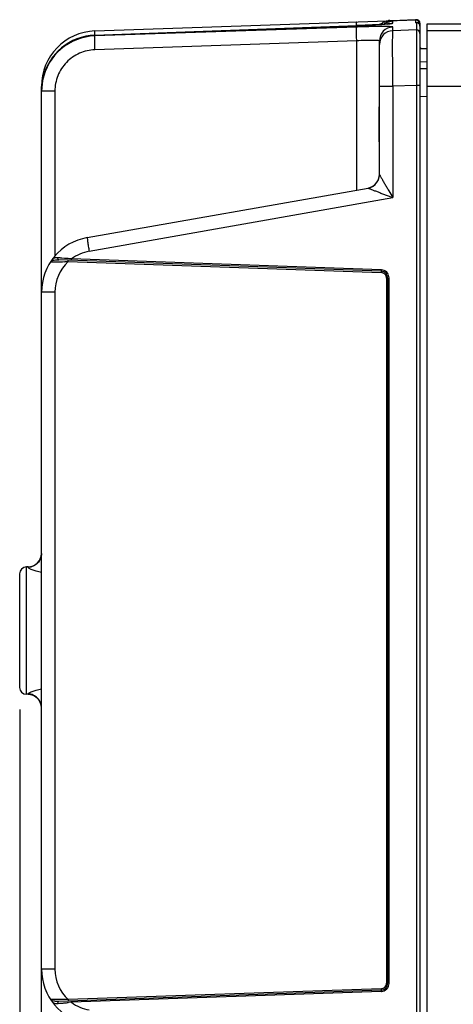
# Model space of a CAD drawing. Header units: inches. Extents: x 0 to 34, y 0 to 22.
# Tile 53 of 111: x 13.6 to 14.9, y 4.1 to 6.9. Entities that reach past the tile are written whole.
import ezdxf

# ---------------------------------------------------------------- set-up
doc = ezdxf.new("R2010")
doc.units = ezdxf.units.IN
doc.header["$LTSCALE"] = 1.87
doc.header["$MEASUREMENT"] = 0
doc.layers.get('0').update_dxf_attribs({"linetype": 'CONTINUOUS'})
doc.layers.add('DIMENSIONS', color=7, linetype='CONTINUOUS')
doc.styles.get("Standard").update_dxf_attribs({"font": 'txt', "width": 0.8})
doc.dimstyles.new('DIMSTYLE_1', dxfattribs={"dimtxt": 0.125, "dimasz": 0.18, "dimexe": 0.125, "dimexo": 0.0625, "dimgap": 0.0625, "dimtad": 0, "dimtih": 1, "dimtoh": 1, "dimzin": 4, "dimdsep": 46, "dimtxsty": 'STANDARD', "dimblk": '_FILLED', "dimblk1": '_FILLED', "dimblk2": '_FILLED', "dimcen": 0.09, "dimadec": 0, "dimazin": 0, "dimtp": 0.01, "dimtm": 0.01, "dimtfac": 1, "dimtofl": 0, "dimtmove": 0, "dimatfit": 3, "dimldrblk": '_FILLED', "dimfxl": 1, "dimtolj": 1, "dimtzin": 4, "dimarcsym": 0})

# ---------------------------------------------------------------- blocks, each defined once
blk = doc.blocks.new('_FILLED')
at = {"color": 0, "linetype": 'BYBLOCK'}
blk.add_solid([(0, 0), (-1, 0.174), (-1, -0.174)], dxfattribs=at)
blk = doc.blocks.new('*D16')
at = {"layer": 'DIMENSIONS', "color": 2, "linetype": 'CONTINUOUS'}
for p, q in [((13.6487, 4.9202), (13.6487, 1.0342)), ((22.2897, 3.4467), (22.2897, 1.0342)), ((13.6487, 1.1592), (17.2942, 1.1592)), ((22.2897, 1.1592), (18.6442, 1.1592))]:
    blk.add_line(p, q, dxfattribs=at)
at = {"layer": 'DIMENSIONS', "color": 2, "linetype": 'CONTINUOUS', "xscale": 0.18, "yscale": 0.18, "zscale": 0.18, "rotation": 180}
blk.add_blockref('_FILLED', (13.6487, 1.1592), dxfattribs=at)
at = {"layer": 'DIMENSIONS', "color": 2, "linetype": 'CONTINUOUS', "xscale": 0.18, "yscale": 0.18, "zscale": 0.18}
blk.add_blockref('_FILLED', (22.2897, 1.1592), dxfattribs=at)
at = {"layer": 'DIMENSIONS', "color": 2, "linetype": 'CONTINUOUS', "insert": (17.9692, 1.2217), "char_height": 0.125, "width": 1.225, "attachment_point": 2, "line_spacing_factor": 0.9}
blk.add_mtext('8.64{\\Ftxt.shx;\\W1.000000;\\H0.125000; }[219.5]', dxfattribs=at)

msp = doc.modelspace()

# ---------------------------------------------------------------- linework, layer by layer
at = {"color": 7, "linetype": 'CONTINUOUS'}
for p, q in [((13.8626, 6.846), (14.7763, 6.8779)), ((14.7736, 6.8773), (14.7068, 6.875)), ((14.7736, 6.8778), (14.7738, 6.8692)), ((13.8626, 6.8341), (14.6066, 6.861)), ((13.8626, 6.834), (14.6067, 6.8609)), ((14.6067, 6.857), (13.8626, 6.8319)), ((14.6061, 6.8611), (14.6063, 6.8689)), ((14.6066, 6.861), (14.6067, 6.8609)), ((14.6415, 6.8624), (14.6448, 6.8626)), ((14.7093, 6.8682), (14.7093, 6.8742)), ((14.7093, 6.8465), (14.7093, 6.8569)), ((14.7763, 6.8488), (14.7093, 6.8465)), ((14.7763, 6.8693), (14.7738, 6.8692)), ((14.7763, 6.8693), (14.7763, 6.8488)), ((14.7838, 6.8682), (14.7838, 6.866)), ((14.7864, 6.868), (14.7864, 3.4194)), ((14.8066, 3.4216), (14.8066, 6.8658)), ((14.8066, 6.8658), (22.1795, 6.8658)), ((13.8621, 6.8344), (13.8622, 6.8429)), ((13.8626, 6.8341), (13.8626, 6.834)), ((13.8626, 6.8319), (13.8626, 6.834)), ((15.3631, 6.846), (14.8066, 6.846)), ((14.6067, 6.8177), (13.8626, 6.7926)), ((14.6067, 6.3944), (14.6067, 6.8177)), ((14.6713, 6.4388), (14.6713, 6.8176)), ((14.7864, 6.7957), (14.8066, 6.7957)), ((14.7864, 6.7592), (14.8066, 6.7587)), ((14.7864, 6.7395), (14.8066, 6.739)), ((13.7137, 6.7053), (13.7107, 6.6747)), ((13.7107, 3.5989), (13.7107, 6.6886)), ((13.7119, 6.6886), (13.7107, 6.6886)), ((14.6713, 6.6893), (14.7093, 6.6893)), ((14.7763, 6.6915), (14.7093, 6.6893)), ((14.7093, 6.6893), (14.7093, 6.3727)), ((14.7763, 6.6915), (14.7763, 3.5959)), ((14.7864, 6.6915), (14.7763, 6.6915)), ((15.3984, 6.6886), (14.8066, 6.6886)), ((13.7487, 6.6747), (13.7107, 6.6747)), ((13.7487, 6.6747), (13.7487, 6.2066)), ((14.7863, 6.6608), (14.8066, 6.6603)), ((14.6713, 6.4387), (14.6713, 6.4387)), ((13.8408, 6.2593), (14.6388, 6.4)), ((13.8463, 6.2206), (14.7093, 6.3727)), ((13.7366, 6.1909), (13.7459, 6.1909)), ((13.7408, 6.1967), (13.7412, 6.1974)), ((13.755, 6.1961), (13.7599, 6.1961)), ((14.6759, 6.1641), (13.7599, 6.1961)), ((13.7758, 6.2004), (13.7689, 6.201)), ((13.7703, 6.191), (13.7762, 6.1911)), ((13.783, 6.1998), (13.7758, 6.2004)), ((13.7868, 6.1912), (13.7868, 6.1951)), ((13.7868, 6.1912), (14.6759, 6.1601)), ((14.6759, 6.168), (13.7959, 6.1987)), ((13.7959, 6.1948), (13.7959, 6.1987)), ((14.6759, 6.168), (14.6759, 6.1641)), ((14.6759, 6.1641), (14.6759, 6.1601)), ((14.6911, 6.1444), (14.6911, 4.143)), ((14.6911, 6.1444), (14.6987, 6.1444)), ((14.6949, 4.143), (14.6949, 6.1444)), ((14.6987, 4.143), (14.6987, 6.1444)), ((13.7487, 6.1042), (13.7107, 6.1042)), ((13.7487, 6.1042), (13.7487, 4.1832)), ((13.6727, 5.3246), (13.6677, 5.3244)), ((13.6677, 4.9631), (13.6677, 5.3244)), ((13.6727, 5.3233), (13.6727, 5.3246)), ((13.6487, 4.9827), (13.6487, 5.3047)), ((13.6727, 4.9629), (13.6677, 4.9631)), ((13.6727, 4.9629), (13.6727, 4.9641)), ((13.7487, 4.1832), (13.7107, 4.1832)), ((14.6987, 4.143), (14.6911, 4.143)), ((14.6759, 4.1234), (13.7599, 4.0914)), ((14.6759, 4.1273), (13.7868, 4.0963)), ((14.6759, 4.1194), (13.7959, 4.0887)), ((14.6759, 4.1273), (14.6759, 4.1234)), ((14.6759, 4.1234), (14.6759, 4.1194)), ((13.7371, 4.096), (13.7366, 4.0966)), ((13.7373, 4.0966), (13.7366, 4.0966)), ((13.7377, 4.0955), (13.7371, 4.096)), ((13.7693, 4.0964), (13.7373, 4.0966)), ((13.7403, 4.0938), (13.7377, 4.0955)), ((13.7407, 4.0911), (13.7412, 4.0901)), ((13.7599, 4.0914), (13.7518, 4.0914)), ((13.7756, 4.0964), (13.7693, 4.0964)), ((13.7814, 4.0963), (13.7756, 4.0964)), ((13.7868, 4.0963), (13.7814, 4.0963)), ((13.7868, 4.0963), (13.7868, 4.0923)), ((13.7959, 4.0887), (13.787, 4.0879)), ((13.7959, 4.0887), (13.7959, 4.0926))]:
    msp.add_line(p, q, dxfattribs=at)
for points in [[(14.7004, 6.8666), (14.7007, 6.8667), (14.7001, 6.8666), (14.6979, 6.8663), (14.6945, 6.8659), (14.6899, 6.8655), (14.6843, 6.865), (14.6777, 6.8645), (14.67, 6.864), (14.6614, 6.8635), (14.6519, 6.863), (14.6416, 6.8624), (14.6305, 6.8619), (14.6188, 6.8614), (14.6066, 6.861)], [(13.8626, 6.8341), (13.835, 6.8306), (13.7997, 6.8184), (13.7682, 6.7983), (13.7423, 6.7713), (13.7236, 6.739), (13.7137, 6.7072)]]:
    msp.add_lwpolyline(points, dxfattribs=at)
for centre, radius, start, end in [((14.7739, 6.8679), 0.00984, 1.5, 92), ((14.7766, 6.868), 0.00984, 0, 95.2288), ((14.4983, 9.8604), 3.0014, 272.0703, 272.2557), ((14.5003, 9.81), 2.951, 272.2556, 272.3727), ((14.509, 9.602), 2.7428, 272.3704, 272.7693), ((14.7106, 6.8176), 0.0394, 91.9805, 179.9822), ((14.7107, 6.8348), 0.0395, 114.0104, 128.4001), ((14.7766, 6.839), 0.00984, 359.9998, 92.0351), ((13.8681, 6.6886), 0.1575, 92, 180), ((13.868, 6.6747), 0.1573, 91.9456, 168.7951), ((13.8683, 6.6765), 0.1577, 92.0699, 167.4419), ((14.7106, 6.8072), 0.0394, 91.9805, 179.9822), ((14.7933, 6.8036), 0.00787, 207.3556, 269.9989), ((13.8678, 6.6766), 0.1571, 167.4459, 168.7793), ((13.8689, 6.6764), 0.1582, 169.4618, 179.9766), ((13.8682, 6.6765), 0.1576, 168.779, 169.4569), ((14.6319, 6.4388), 0.0394, 280, 0.0001), ((14.6319, 6.4388), 0.0394, 280.0422, 325.1099), ((13.8681, 6.1042), 0.1575, 99.9916, 180), ((13.8668, 6.1042), 0.1181, 100.0006, 126.8747), ((13.7525, 6.1703), 0.0264, 116.8146, 117.5452), ((13.7542, 6.1669), 0.0302, 116.1198, 116.772), ((13.7414, 9.7483), 3.5574, 270.0717, 270.4647), ((13.8668, 6.1042), 0.1181, 132.6087, 179.999), ((13.4739, 2.5605), 3.6525, 85.3673, 85.5423), ((13.737, 10.1097), 3.9189, 270.5735, 270.7286), ((13.3555, 1.1486), 5.0693, 85.016, 85.1618), ((14.6751, 6.1448), 0.0232, 85.8358, 87.9916), ((14.6752, 6.1444), 0.0197, 0, 88), ((14.675, 6.1441), 0.0239, 66.1953, 85.7682), ((14.6751, 6.1444), 0.0236, 21.8402, 66.102), ((14.6748, 6.1443), 0.0239, 1.8394, 21.7512), ((14.6756, 6.1444), 0.0231, 359.9999, 1.7619), ((13.6713, 5.3639), 0.0394, 272, 357.782), ((13.6683, 5.3047), 0.0197, 92, 180), ((13.6683, 4.9827), 0.0197, 180, 268), ((13.6713, 4.9235), 0.0394, 2.2168, 88), ((13.8681, 4.1832), 0.1575, 180, 260), ((13.8668, 4.1832), 0.1181, 180.0011, 227.3916), ((14.6752, 4.143), 0.0197, 271.9937, 359.9983), ((14.6756, 4.143), 0.0231, 358.2298, 0.0001), ((14.6751, 4.1426), 0.0232, 272.0083, 274.1572), ((14.675, 4.1433), 0.0239, 274.2238, 293.7267), ((14.6754, 4.1431), 0.0158, 293.9449, 301.8764), ((14.6751, 4.143), 0.0236, 293.818, 338.0597), ((13.7522, 4.1166), 0.0257, 242.4413, 243.1925), ((13.7544, 4.121), 0.0306, 243.2446, 243.887), ((13.7459, 4.1035), 0.0112, 243.8853, 247.8871), ((13.7469, 4.106), 0.0138, 247.8693, 250.7963), ((13.4299, 8.28), 4.2073, 274.4696, 274.594), ((13.4579, 7.9274), 3.8535, 274.6, 274.7518), ((13.4211, 8.3688), 4.2964, 274.7524, 274.8848), ((13.8668, 4.1832), 0.1181, 233.1245, 259.9996)]:
    msp.add_arc(centre, radius, start, end, dxfattribs=at)
for points in [[(14.7807, 6.8746), (14.7788, 6.8764), (14.7761, 6.8774), (14.7736, 6.8773)], [(14.6831, 6.8654), (14.6859, 6.8678), (14.6891, 6.8699), (14.6925, 6.8715)], [(14.6925, 6.8715), (14.697, 6.8735), (14.7019, 6.8747), (14.7068, 6.875)], [(14.6946, 6.8709), (14.6992, 6.8729), (14.7043, 6.8741), (14.7093, 6.8742)], [(14.6946, 6.8649), (14.6992, 6.8669), (14.7043, 6.8681), (14.7093, 6.8682)], [(14.7801, 6.8686), (14.7787, 6.8692), (14.7772, 6.8694), (14.7757, 6.8694)], [(14.7838, 6.8677), (14.7837, 6.8702), (14.7825, 6.8729), (14.7807, 6.8746)], [(14.6642, 6.4163), (14.6687, 6.4227), (14.6713, 6.4309), (14.6713, 6.4388)], [(13.7409, 6.194), (13.7406, 6.1948), (13.7405, 6.1958), (13.7408, 6.1967)], [(14.6839, 6.1576), (14.6815, 6.1591), (14.6787, 6.16), (14.6759, 6.1601)], [(14.69, 6.1503), (14.6888, 6.1532), (14.6866, 6.1559), (14.6839, 6.1576)], [(14.6911, 6.1444), (14.6911, 6.1464), (14.6907, 6.1484), (14.69, 6.1503)], [(14.6837, 4.1297), (14.6865, 4.1314), (14.6889, 4.1343), (14.6901, 4.1375)], [(14.6901, 4.1375), (14.6908, 4.1392), (14.6911, 4.1411), (14.6911, 4.143)], [(14.697, 4.1342), (14.698, 4.1368), (14.6986, 4.1396), (14.6987, 4.1423)], [(14.6759, 4.1273), (14.6779, 4.1274), (14.6799, 4.1278), (14.6818, 4.1286)], [(13.7409, 4.0935), (13.7406, 4.0927), (13.7405, 4.0919), (13.7407, 4.0911)], [(13.7412, 4.0901), (13.7422, 4.0887), (13.7436, 4.0875), (13.7452, 4.0868)]]:
    msp.add_open_spline(points, degree=3, dxfattribs=at)
for points, knots in [([(14.6067, 6.8177), (14.6065, 6.8226), (14.6063, 6.8298), (14.6062, 6.8389), (14.6061, 6.8447), (14.6062, 6.8495), (14.6062, 6.8533), (14.6065, 6.8555), (14.6065, 6.8568), (14.6067, 6.857)], [0, 0, 0, 0, 0.374339, 0.544301, 0.694151, 0.818529, 0.913066, 0.974109, 1, 1, 1, 1]), ([(14.6063, 6.8689), (14.6063, 6.8694), (14.6063, 6.8701), (14.6064, 6.8711), (14.6065, 6.8716), (14.6066, 6.8719), (14.6067, 6.8719)], [0, 0, 0, 0, 0.425601, 0.734006, 0.924006, 1, 1, 1, 1]), ([(14.7093, 6.8569), (14.7093, 6.8571), (14.7084, 6.8574), (14.7071, 6.8576), (14.7046, 6.8579), (14.7013, 6.8581), (14.697, 6.8582), (14.6896, 6.8584), (14.6785, 6.8585), (14.6632, 6.8584), (14.6457, 6.8581), (14.6266, 6.8577), (14.6134, 6.8573), (14.6067, 6.857)], [0, 0, 0, 0, 0.005792, 0.020323, 0.044043, 0.076842, 0.118422, 0.168442, 0.291887, 0.442706, 0.615285, 0.803443, 1, 1, 1, 1]), ([(14.6448, 6.8626), (14.6499, 6.8628), (14.6669, 6.8637), (14.6839, 6.8648), (14.6957, 6.8659)], [0, 0, 0, 0, 0.301855, 1, 1, 1, 1]), ([(14.6747, 6.8646), (14.6776, 6.8677), (14.6846, 6.8729), (14.6931, 6.875), (14.6973, 6.8751)], [0, 0, 0, 0, 0.507616, 1, 1, 1, 1]), ([(14.6957, 6.8659), (14.6976, 6.8661), (14.701, 6.8665), (14.7053, 6.867), (14.7078, 6.8675), (14.7089, 6.8679), (14.7093, 6.8681), (14.7093, 6.8682)], [0, 0, 0, 0, 0.425227, 0.735488, 0.926022, 0.976454, 1, 1, 1, 1]), ([(14.7068, 6.875), (14.7062, 6.875), (14.703, 6.8753), (14.6999, 6.8752), (14.6973, 6.8751)], [0, 0, 0, 0, 0.181887, 1, 1, 1, 1]), ([(14.7093, 6.8742), (14.7093, 6.8745), (14.7081, 6.8747), (14.7074, 6.8749), (14.7068, 6.875)], [0, 0, 0, 0, 0.278023, 1, 1, 1, 1]), ([(14.7763, 6.8488), (14.7762, 6.8475), (14.7762, 6.843), (14.7761, 6.8335), (14.7761, 6.8189), (14.7761, 6.7906), (14.7762, 6.7476), (14.7762, 6.7112), (14.7763, 6.6915)], [0, 0, 0, 0, 0.025039, 0.085886, 0.180324, 0.304888, 0.625143, 1, 1, 1, 1]), ([(14.7864, 6.8595), (14.7864, 6.8614), (14.7852, 6.8654), (14.7819, 6.8679), (14.7801, 6.8686)], [0, 0, 0, 0, 0.499654, 1, 1, 1, 1]), ([(13.8626, 6.7926), (13.8625, 6.7975), (13.8623, 6.8047), (13.8621, 6.8138), (13.8621, 6.8196), (13.8621, 6.8244), (13.8622, 6.8282), (13.8624, 6.8304), (13.8624, 6.8317), (13.8626, 6.8319)], [0, 0, 0, 0, 0.374338, 0.544301, 0.694151, 0.818529, 0.913066, 0.974109, 1, 1, 1, 1]), ([(13.8622, 6.8429), (13.8622, 6.8434), (13.8623, 6.8441), (13.8624, 6.8451), (13.8625, 6.8456), (13.8626, 6.846), (13.8626, 6.846)], [0, 0, 0, 0, 0.425601, 0.734006, 0.924007, 1, 1, 1, 1]), ([(14.7093, 6.6893), (14.7091, 6.7089), (14.7089, 6.7375), (14.7088, 6.7739), (14.7087, 6.7972), (14.7088, 6.8166), (14.7088, 6.8299), (14.709, 6.838), (14.709, 6.8421), (14.7092, 6.8448), (14.7092, 6.8461), (14.7093, 6.8465)], [0, 0, 0, 0, 0.374793, 0.544891, 0.694988, 0.819543, 0.913992, 0.948796, 0.974875, 0.991983, 1, 1, 1, 1]), ([(13.8626, 6.7926), (13.8476, 6.7921), (13.8175, 6.7852), (13.7797, 6.7587), (13.7545, 6.72), (13.7487, 6.6897), (13.7487, 6.6747)], [0, 0, 0, 0, 0.249935, 0.499901, 0.749925, 1, 1, 1, 1]), ([(14.6713, 6.8176), (14.6713, 6.8177), (14.6708, 6.8181), (14.6692, 6.8184), (14.6656, 6.8188), (14.6598, 6.8191), (14.6519, 6.8192), (14.6423, 6.8191), (14.627, 6.8187), (14.615, 6.8182), (14.6067, 6.8177)], [0, 0, 0, 0, 0.007055, 0.021985, 0.078625, 0.170077, 0.293278, 0.443795, 0.61604, 1, 1, 1, 1]), ([(14.6713, 6.5078), (14.6713, 6.5198), (14.6705, 6.5441), (14.6697, 6.5807), (14.6705, 6.6173), (14.6713, 6.6416), (14.6713, 6.6536)], [0, 0, 0, 0, 0.246085, 0.499983, 0.753899, 1, 1, 1, 1]), ([(14.6713, 6.4388), (14.6713, 6.4384), (14.672, 6.4374), (14.6729, 6.4353), (14.6746, 6.4323), (14.6765, 6.4288), (14.6788, 6.4249), (14.6821, 6.4191), (14.6865, 6.4115), (14.6919, 6.4021), (14.6996, 6.3891), (14.7054, 6.3793), (14.7093, 6.3727)], [0, 0, 0, 0, 0.014402, 0.046671, 0.09193, 0.146036, 0.206164, 0.270489, 0.407386, 0.551112, 0.698821, 1, 1, 1, 1]), ([(14.6388, 6.4), (14.6388, 6.4), (14.6388, 6.4), (14.6388, 6.4), (14.6388, 6.4)], [0, 0, 0, 0, 0.485669, 1, 1, 1, 1]), ([(14.6388, 6.4), (14.639, 6.3998), (14.6402, 6.3995), (14.6422, 6.3985), (14.6453, 6.3974), (14.6505, 6.3953), (14.6579, 6.3924), (14.6674, 6.3888), (14.6775, 6.3849), (14.6915, 6.3795), (14.7021, 6.3754), (14.7093, 6.3727)], [0, 0, 0, 0, 0.013257, 0.044714, 0.089402, 0.143133, 0.267278, 0.404295, 0.548456, 0.696847, 1, 1, 1, 1]), ([(13.8408, 6.2593), (13.8407, 6.2593), (13.8407, 6.259), (13.8407, 6.2585), (13.8407, 6.2575), (13.8409, 6.2556), (13.8412, 6.2523), (13.8419, 6.2475), (13.8427, 6.2418), (13.8442, 6.2326), (13.8454, 6.2255), (13.8463, 6.2206)], [0, 0, 0, 0, 0.005881, 0.020631, 0.044585, 0.077647, 0.170002, 0.293993, 0.445099, 0.617699, 1, 1, 1, 1]), ([(13.7366, 6.1909), (13.7368, 6.1911), (13.7378, 6.1923), (13.7392, 6.1931), (13.7403, 6.1937)], [0, 0, 0, 0, 0.183637, 1, 1, 1, 1]), ([(13.7409, 6.194), (13.7412, 6.1941), (13.7424, 6.1946), (13.7437, 6.195), (13.7446, 6.1952)], [0, 0, 0, 0, 0.22968, 1, 1, 1, 1]), ([(13.7578, 6.2019), (13.7559, 6.202), (13.7525, 6.2022), (13.7477, 6.2016), (13.7438, 6.2002), (13.7419, 6.1984), (13.7412, 6.1974)], [0, 0, 0, 0, 0.311237, 0.573698, 0.794358, 1, 1, 1, 1]), ([(13.7446, 6.1952), (13.7454, 6.1953), (13.7488, 6.1959), (13.7523, 6.1961), (13.755, 6.1961)], [0, 0, 0, 0, 0.21783, 1, 1, 1, 1]), ([(13.7599, 6.1961), (13.7589, 6.1961), (13.7571, 6.1983), (13.7574, 6.2007), (13.7578, 6.2019)], [0, 0, 0, 0, 0.429477, 1, 1, 1, 1]), ([(13.7107, 5.3624), (13.7107, 5.3574), (13.7087, 5.3473), (13.7003, 5.3345), (13.6877, 5.3258), (13.6777, 5.3235), (13.6727, 5.3233)], [0, 0, 0, 0, 0.249209, 0.498874, 0.749194, 1, 1, 1, 1]), ([(13.7107, 5.3089), (13.7057, 5.3099), (13.6966, 5.3121), (13.6861, 5.3155), (13.6794, 5.3184), (13.6759, 5.3202), (13.6737, 5.3216), (13.6727, 5.3228), (13.6727, 5.3233)], [0, 0, 0, 0, 0.370546, 0.679687, 0.802458, 0.898627, 0.964443, 1, 1, 1, 1]), ([(13.6727, 4.9641), (13.6727, 4.9646), (13.6737, 4.9658), (13.6759, 4.9672), (13.6794, 4.9691), (13.6861, 4.9719), (13.6966, 4.9754), (13.7056, 4.9775), (13.7106, 4.9785)], [0, 0, 0, 0, 0.035556, 0.101376, 0.197534, 0.320283, 0.629402, 1, 1, 1, 1]), ([(13.7107, 4.9251), (13.7107, 4.93), (13.7087, 4.9401), (13.7003, 4.9529), (13.6877, 4.9617), (13.6777, 4.964), (13.6727, 4.9641)], [0, 0, 0, 0, 0.249208, 0.498873, 0.749194, 1, 1, 1, 1]), ([(13.7518, 4.0914), (13.7509, 4.0914), (13.7477, 4.0917), (13.7445, 4.0921), (13.7423, 4.0929)], [0, 0, 0, 0, 0.287914, 1, 1, 1, 1]), ([(13.7452, 4.0868), (13.746, 4.0865), (13.7501, 4.0852), (13.7545, 4.0853), (13.7578, 4.0855)], [0, 0, 0, 0, 0.209705, 1, 1, 1, 1]), ([(13.7578, 4.0855), (13.7574, 4.0867), (13.7571, 4.0891), (13.7589, 4.0913), (13.7599, 4.0914)], [0, 0, 0, 0, 0.570526, 1, 1, 1, 1])]:
    msp.add_open_spline(points, degree=3, knots=knots, dxfattribs=at)

# ---------------------------------------------------------------- dimensions: what is measured, and where the dimension line sits
at = {"layer": 'DIMENSIONS', "color": 2, "linetype": 'CONTINUOUS'}
dim = msp.add_linear_dim(base=(22.2897, 1.1592), p1=(13.6487, 4.9827), p2=(22.2897, 3.5092), dimstyle='DIMSTYLE_1', dxfattribs=at)
dim.commit()
dim.dimension.update_dxf_attribs({"geometry": '*D16', "text_midpoint": (17.9692, 1.1592), "dimtype": 160})

doc.saveas('drawing.dxf')
